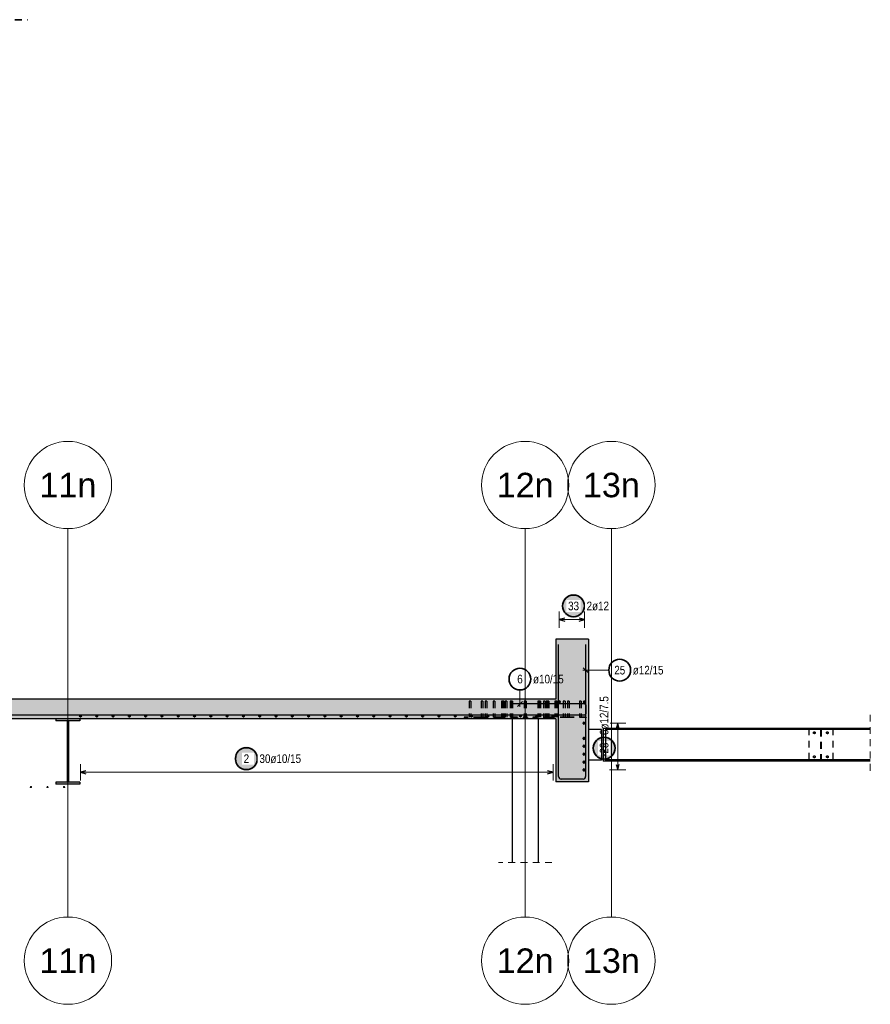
# Model space of a CAD drawing. Header units: millimetres. Extents: x -71 to 66, y -43 to 51.
# Tile 3 of 28: x 13 to 28, y -27 to -9. Entities that reach past the tile are written whole.
import ezdxf
from ezdxf.enums import TextEntityAlignment as Align

# ---------------------------------------------------------------- set-up
doc = ezdxf.new("R2010")
doc.units = ezdxf.units.MM
doc.linetypes.add('HIDDEN', pattern=[0.375, 0.25, -0.125])
for name, color, linetype, lineweight in [('Achsen', 7, 'Continuous', 20), ('Geschnittene Kanten', 7, 'Continuous', 20), ('nplo Bewehrung', 7, 'Continuous', 20), ('Schraffuren', 7, 'Continuous', 20)]:
    doc.layers.add(name, color=color, linetype=linetype, lineweight=lineweight)
doc.styles.add('Arial', font='arial.ttf')
doc.styles.add('Arial Narrow', font='ARIALN.TTF')

msp = doc.modelspace()

# ---------------------------------------------------------------- hatches: boundary and pattern name
at = {"lineweight": 25, "true_color": 0xffffff}
for points in [[(22.959057, -19.75), (22.958923, -19.742322), (22.958521, -19.734654), (22.957852, -19.727004), (22.956916, -19.719382), (22.955715, -19.711797), (22.954249, -19.704259), (22.952522, -19.696777), (22.950535, -19.68936), (22.948289, -19.682016), (22.945789, -19.674756), (22.943037, -19.667587), (22.940037, -19.660518), (22.936792, -19.653558), (22.933305, -19.646716), (22.929583, -19.64), (22.925628, -19.633418), (22.921445, -19.626978), (22.917041, -19.620687), (22.912419, -19.614554), (22.907587, -19.608587), (22.902549, -19.602791), (22.897312, -19.597175), (22.891882, -19.591745), (22.886266, -19.586508), (22.88047, -19.58147), (22.874503, -19.576638), (22.86837, -19.572016), (22.862079, -19.567612), (22.855639, -19.563429), (22.849057, -19.559474), (22.842341, -19.555752), (22.835499, -19.552265), (22.828539, -19.54902), (22.82147, -19.54602), (22.814301, -19.543268), (22.807041, -19.540768), (22.799697, -19.538522), (22.79228, -19.536535), (22.784798, -19.534808), (22.77726, -19.533342), (22.769675, -19.532141), (22.762053, -19.531205), (22.754403, -19.530536), (22.746735, -19.530134), (22.739057, -19.53), (22.731379, -19.530134), (22.723711, -19.530536), (22.716061, -19.531205), (22.708439, -19.532141), (22.700854, -19.533342), (22.693316, -19.534808), (22.685834, -19.536535), (22.678417, -19.538522), (22.671073, -19.540768), (22.663813, -19.543268), (22.656644, -19.54602), (22.649575, -19.54902), (22.642615, -19.552265), (22.635773, -19.555752), (22.629057, -19.559474), (22.622475, -19.563429), (22.616035, -19.567612), (22.609744, -19.572016), (22.603611, -19.576638), (22.597644, -19.58147), (22.591848, -19.586508), (22.586232, -19.591745), (22.580802, -19.597175), (22.575565, -19.602791), (22.570527, -19.608587), (22.565695, -19.614554), (22.561073, -19.620687), (22.556669, -19.626978), (22.552486, -19.633418), (22.548531, -19.64), (22.544809, -19.646716), (22.541322, -19.653558), (22.538077, -19.660518), (22.535077, -19.667587), (22.532325, -19.674756), (22.529825, -19.682016), (22.527579, -19.68936), (22.525592, -19.696777), (22.523865, -19.704259), (22.522399, -19.711797), (22.521198, -19.719382), (22.520262, -19.727004), (22.519593, -19.734654), (22.519191, -19.742322), (22.519057, -19.75), (22.519191, -19.757678), (22.519593, -19.765346), (22.520262, -19.772996), (22.521198, -19.780618), (22.522399, -19.788203), (22.523865, -19.795741), (22.525592, -19.803223), (22.527579, -19.81064), (22.529825, -19.817984), (22.532325, -19.825244), (22.535077, -19.832413), (22.538077, -19.839482), (22.541322, -19.846442), (22.544809, -19.853284), (22.548531, -19.86), (22.552486, -19.866582), (22.556669, -19.873022), (22.561073, -19.879313), (22.565695, -19.885446), (22.570527, -19.891413), (22.575565, -19.897209), (22.580802, -19.902825), (22.586232, -19.908255), (22.591848, -19.913492), (22.597644, -19.91853), (22.603611, -19.923362), (22.609744, -19.927984), (22.616035, -19.932388), (22.622475, -19.936571), (22.629057, -19.940526), (22.635773, -19.944248), (22.642615, -19.947735), (22.649575, -19.95098), (22.656644, -19.95398), (22.663813, -19.956732), (22.671073, -19.959232), (22.678417, -19.961478), (22.685834, -19.963465), (22.693316, -19.965192), (22.700854, -19.966658), (22.708439, -19.967859), (22.716061, -19.968795), (22.723711, -19.969464), (22.731379, -19.969866), (22.739057, -19.97), (22.746735, -19.969866), (22.754403, -19.969464), (22.762053, -19.968795), (22.769675, -19.967859), (22.77726, -19.966658), (22.784798, -19.965192), (22.79228, -19.963465), (22.799697, -19.961478), (22.807041, -19.959232), (22.814301, -19.956732), (22.82147, -19.95398), (22.828539, -19.95098), (22.835499, -19.947735), (22.842341, -19.944248), (22.849057, -19.940526), (22.855639, -19.936571), (22.862079, -19.932388), (22.86837, -19.927984), (22.874503, -19.923362), (22.88047, -19.91853), (22.886266, -19.913492), (22.891882, -19.908255), (22.897312, -19.902825), (22.902549, -19.897209), (22.907587, -19.891413), (22.912419, -19.885446), (22.917041, -19.879313), (22.921445, -19.873022), (22.925628, -19.866582), (22.929583, -19.86), (22.933305, -19.853284), (22.936792, -19.846442), (22.940037, -19.839482), (22.943037, -19.832413), (22.945789, -19.825244), (22.948289, -19.817984), (22.950535, -19.81064), (22.952522, -19.803223), (22.954249, -19.795741), (22.955715, -19.788203), (22.956916, -19.780618), (22.957852, -19.772996), (22.958521, -19.765346)], [(23.52, -22.356532), (23.519866, -22.348854), (23.519464, -22.341185), (23.518795, -22.333535), (23.517859, -22.325913), (23.516658, -22.318329), (23.515192, -22.310791), (23.513465, -22.303309), (23.511478, -22.295891), (23.509232, -22.288548), (23.506732, -22.281287), (23.50398, -22.274118), (23.50098, -22.267049), (23.497735, -22.26009), (23.494248, -22.253248), (23.490526, -22.246532), (23.486571, -22.239949), (23.482388, -22.233509), (23.477984, -22.227219), (23.473362, -22.221086), (23.46853, -22.215118), (23.463492, -22.209323), (23.458255, -22.203707), (23.452825, -22.198277), (23.447209, -22.19304), (23.441413, -22.188002), (23.435446, -22.183169), (23.429313, -22.178548), (23.423022, -22.174143), (23.416582, -22.169961), (23.41, -22.166006), (23.403284, -22.162283), (23.396442, -22.158797), (23.389482, -22.155552), (23.382413, -22.152551), (23.375244, -22.149799), (23.367984, -22.147299), (23.36064, -22.145054), (23.353223, -22.143066), (23.345741, -22.141339), (23.338203, -22.139874), (23.330618, -22.138673), (23.322996, -22.137737), (23.315346, -22.137067), (23.307678, -22.136666), (23.3, -22.136532), (23.292322, -22.136666), (23.284654, -22.137067), (23.277004, -22.137737), (23.269382, -22.138673), (23.261797, -22.139874), (23.254259, -22.141339), (23.246777, -22.143066), (23.23936, -22.145054), (23.232016, -22.147299), (23.224756, -22.149799), (23.217587, -22.152551), (23.210518, -22.155552), (23.203558, -22.158797), (23.196716, -22.162283), (23.19, -22.166006), (23.183418, -22.169961), (23.176978, -22.174143), (23.170687, -22.178548), (23.164554, -22.183169), (23.158587, -22.188002), (23.152791, -22.19304), (23.147175, -22.198277), (23.141745, -22.203707), (23.136508, -22.209323), (23.13147, -22.215118), (23.126638, -22.221086), (23.122016, -22.227219), (23.117612, -22.233509), (23.113429, -22.239949), (23.109474, -22.246532), (23.105752, -22.253248), (23.102265, -22.26009), (23.09902, -22.267049), (23.09602, -22.274118), (23.093268, -22.281287), (23.090768, -22.288548), (23.088522, -22.295891), (23.086535, -22.303309), (23.084808, -22.310791), (23.083342, -22.318329), (23.082141, -22.325913), (23.081205, -22.333535), (23.080536, -22.341185), (23.080134, -22.348854), (23.08, -22.356532), (23.080134, -22.364209), (23.080536, -22.371878), (23.081205, -22.379528), (23.082141, -22.38715), (23.083342, -22.394734), (23.084808, -22.402272), (23.086535, -22.409754), (23.088522, -22.417172), (23.090768, -22.424515), (23.093268, -22.431776), (23.09602, -22.438945), (23.09902, -22.446014), (23.102265, -22.452973), (23.105752, -22.459815), (23.109474, -22.466532), (23.113429, -22.473114), (23.117612, -22.479554), (23.122016, -22.485844), (23.126638, -22.491977), (23.13147, -22.497945), (23.136508, -22.50374), (23.141745, -22.509356), (23.147175, -22.514786), (23.152791, -22.520023), (23.158587, -22.525061), (23.164554, -22.529894), (23.170687, -22.534515), (23.176978, -22.53892), (23.183418, -22.543102), (23.19, -22.547057), (23.196716, -22.55078), (23.203558, -22.554266), (23.210518, -22.557512), (23.217587, -22.560512), (23.224756, -22.563264), (23.232016, -22.565764), (23.23936, -22.568009), (23.246777, -22.569997), (23.254259, -22.571724), (23.261797, -22.573189), (23.269382, -22.574391), (23.277004, -22.575326), (23.284654, -22.575996), (23.292322, -22.576398), (23.3, -22.576532), (23.307678, -22.576398), (23.315346, -22.575996), (23.322996, -22.575326), (23.330618, -22.574391), (23.338203, -22.573189), (23.345741, -22.571724), (23.353223, -22.569997), (23.36064, -22.568009), (23.367984, -22.565764), (23.375244, -22.563264), (23.382413, -22.560512), (23.389482, -22.557512), (23.396442, -22.554266), (23.403284, -22.55078), (23.41, -22.547057), (23.416582, -22.543102), (23.423022, -22.53892), (23.429313, -22.534515), (23.435446, -22.529894), (23.441413, -22.525061), (23.447209, -22.520023), (23.452825, -22.514786), (23.458255, -22.509356), (23.463492, -22.50374), (23.46853, -22.497945), (23.473362, -22.491977), (23.477984, -22.485844), (23.482388, -22.479554), (23.486571, -22.473114), (23.490526, -22.466532), (23.494248, -22.459815), (23.497735, -22.452973), (23.50098, -22.446014), (23.50398, -22.438945), (23.506732, -22.431776), (23.509232, -22.424515), (23.511478, -22.417172), (23.513465, -22.409754), (23.515192, -22.402272), (23.516658, -22.394734), (23.517859, -22.38715), (23.518795, -22.379528), (23.519464, -22.371878)]]:
    msp.add_hatch(color=7, dxfattribs=at).paths.add_polyline_path(points)
at = {"layer": 'Achsen', "lineweight": 25, "true_color": 0xffffff}
msp.add_hatch(color=7, dxfattribs=at).paths.add_polyline_path([(16.963274, -22.55), (16.96314, -22.542322), (16.962738, -22.534654), (16.962069, -22.527004), (16.961133, -22.519382), (16.959932, -22.511797), (16.958467, -22.504259), (16.956739, -22.496777), (16.954752, -22.48936), (16.952507, -22.482016), (16.950007, -22.474756), (16.947255, -22.467587), (16.944254, -22.460518), (16.941009, -22.453558), (16.937523, -22.446716), (16.9338, -22.44), (16.929845, -22.433418), (16.925662, -22.426978), (16.921258, -22.420687), (16.916637, -22.414554), (16.911804, -22.408587), (16.906766, -22.402791), (16.901529, -22.397175), (16.896099, -22.391745), (16.890483, -22.386508), (16.884687, -22.38147), (16.87872, -22.376638), (16.872587, -22.372016), (16.866297, -22.367612), (16.859856, -22.363429), (16.853274, -22.359474), (16.846558, -22.355752), (16.839716, -22.352265), (16.832756, -22.34902), (16.825688, -22.34602), (16.818519, -22.343268), (16.811258, -22.340768), (16.803914, -22.338522), (16.796497, -22.336535), (16.789015, -22.334808), (16.781477, -22.333342), (16.773892, -22.332141), (16.76627, -22.331205), (16.758621, -22.330536), (16.750952, -22.330134), (16.743274, -22.33), (16.735596, -22.330134), (16.727928, -22.330536), (16.720278, -22.331205), (16.712656, -22.332141), (16.705072, -22.333342), (16.697534, -22.334808), (16.690051, -22.336535), (16.682634, -22.338522), (16.67529, -22.340768), (16.66803, -22.343268), (16.660861, -22.34602), (16.653792, -22.34902), (16.646833, -22.352265), (16.63999, -22.355752), (16.633274, -22.359474), (16.626692, -22.363429), (16.620252, -22.367612), (16.613961, -22.372016), (16.607829, -22.376638), (16.601861, -22.38147), (16.596065, -22.386508), (16.590449, -22.391745), (16.585019, -22.397175), (16.579782, -22.402791), (16.574744, -22.408587), (16.569912, -22.414554), (16.56529, -22.420687), (16.560886, -22.426978), (16.556704, -22.433418), (16.552749, -22.44), (16.549026, -22.446716), (16.545539, -22.453558), (16.542294, -22.460518), (16.539294, -22.467587), (16.536542, -22.474756), (16.534042, -22.482016), (16.531797, -22.48936), (16.529809, -22.496777), (16.528082, -22.504259), (16.526616, -22.511797), (16.525415, -22.519382), (16.524479, -22.527004), (16.52381, -22.534654), (16.523408, -22.542322), (16.523274, -22.55), (16.523408, -22.557678), (16.52381, -22.565346), (16.524479, -22.572996), (16.525415, -22.580618), (16.526616, -22.588203), (16.528082, -22.595741), (16.529809, -22.603223), (16.531797, -22.61064), (16.534042, -22.617984), (16.536542, -22.625244), (16.539294, -22.632413), (16.542294, -22.639482), (16.545539, -22.646442), (16.549026, -22.653284), (16.552749, -22.66), (16.556704, -22.666582), (16.560886, -22.673022), (16.56529, -22.679313), (16.569912, -22.685446), (16.574744, -22.691413), (16.579782, -22.697209), (16.585019, -22.702825), (16.590449, -22.708255), (16.596065, -22.713492), (16.601861, -22.71853), (16.607829, -22.723362), (16.613961, -22.727984), (16.620252, -22.732388), (16.626692, -22.736571), (16.633274, -22.740526), (16.63999, -22.744248), (16.646833, -22.747735), (16.653792, -22.75098), (16.660861, -22.75398), (16.66803, -22.756732), (16.67529, -22.759232), (16.682634, -22.761478), (16.690051, -22.763465), (16.697534, -22.765192), (16.705072, -22.766658), (16.712656, -22.767859), (16.720278, -22.768795), (16.727928, -22.769464), (16.735596, -22.769866), (16.743274, -22.77), (16.750952, -22.769866), (16.758621, -22.769464), (16.76627, -22.768795), (16.773892, -22.767859), (16.781477, -22.766658), (16.789015, -22.765192), (16.796497, -22.763465), (16.803914, -22.761478), (16.811258, -22.759232), (16.818519, -22.756732), (16.825688, -22.75398), (16.832756, -22.75098), (16.839716, -22.747735), (16.846558, -22.744248), (16.853274, -22.740526), (16.859856, -22.736571), (16.866297, -22.732388), (16.872587, -22.727984), (16.87872, -22.723362), (16.884687, -22.71853), (16.890483, -22.713492), (16.896099, -22.708255), (16.901529, -22.702825), (16.906766, -22.697209), (16.911804, -22.691413), (16.916637, -22.685446), (16.921258, -22.679313), (16.925662, -22.673022), (16.929845, -22.666582), (16.9338, -22.66), (16.937523, -22.653284), (16.941009, -22.646442), (16.944254, -22.639482), (16.947255, -22.632413), (16.950007, -22.625244), (16.952507, -22.617984), (16.954752, -22.61064), (16.956739, -22.603223), (16.958467, -22.595741), (16.959932, -22.588203), (16.961133, -22.580618), (16.962069, -22.572996), (16.962738, -22.565346)])
at = {"layer": 'Schraffuren', "lineweight": 13, "true_color": 0xd7ffd7}
for points in [[(23.013703, -21.457357), (23.013703, -20.357357), (22.413703, -20.357357), (22.413703, -21.457357)], [(23.013703, -21.457357), (1.591851, -21.457357), (1.591851, -21.817357), (23.013703, -21.817357)], [(23.013703, -22.977357), (23.013703, -21.817357), (22.413703, -21.817357), (22.413703, -22.977357)]]:
    msp.add_hatch(color=254, dxfattribs=at).paths.add_polyline_path(points)
at = {"layer": 'Schraffuren', "lineweight": 13, "true_color": 0x4682b4}
msp.add_hatch(color=145, dxfattribs=at).paths.add_polyline_path([(13.69221, -21.855357), (13.69221, -21.817357), (13.25221, -21.817357), (13.25221, -21.855357), (13.46021, -21.855357), (13.46021, -22.979357), (13.25221, -22.979357), (13.25221, -23.017357), (13.69221, -23.017357), (13.69221, -22.979357), (13.48421, -22.979357), (13.48421, -21.855357)])

# ---------------------------------------------------------------- linework, layer by layer
at = {"color": 2, "linetype": 'HIDDEN', "lineweight": 35, "ltscale": 0.5}
msp.add_line((8.000285, -9.003154), (12.72903, -9.003154), dxfattribs=at)
at = {"color": 9, "linetype": 'Continuous', "lineweight": 0}
for p, q in [((13.473009, -25.452979), (13.473009, -18.333452)), ((21.853009, -25.452979), (21.853009, -18.333452))]:
    msp.add_line(p, q, dxfattribs=at)
at = {"color": 5, "linetype": 'Continuous', "lineweight": 18, "ltscale": 0.5}
for p, q in [((22.478164, -19.85), (22.478164, -20.15)), ((22.940072, -20.15), (22.940072, -19.85)), ((22.940072, -20), (22.478164, -20)), ((23.7, -21.899357), (23.4, -21.899357)), ((23.55, -21.899357), (23.55, -22.755356)), ((23.4, -22.755356), (23.7, -22.755356))]:
    msp.add_line(p, q, dxfattribs=at)
at = {"color": 3, "linetype": 'Continuous', "lineweight": 25, "ltscale": 0.5}
for p, q in [((22.578164, -19.973205), (22.478164, -20)), ((22.478164, -20), (22.578164, -20.026795)), ((22.940072, -20), (22.840072, -19.973205)), ((22.840072, -20.026795), (22.940072, -20)), ((23.55, -21.899357), (23.523205, -21.999357)), ((23.576795, -21.999357), (23.55, -21.899357)), ((23.523205, -22.655356), (23.55, -22.755356)), ((23.55, -22.755356), (23.576795, -22.655356))]:
    msp.add_line(p, q, dxfattribs=at)
at = {"color": 3, "linetype": 'HIDDEN', "lineweight": 25, "ltscale": 0.5}
for p, q in [((20.829048, -21.497357), (20.82783, -21.497357)), ((20.82783, -21.497357), (20.82783, -21.787357)), ((20.832516, -21.497357), (20.829048, -21.497357)), ((20.837707, -21.497357), (20.832516, -21.497357)), ((20.84383, -21.497357), (20.837707, -21.497357)), ((20.849953, -21.497357), (20.84383, -21.497357)), ((20.855144, -21.497357), (20.849953, -21.497357)), ((20.858612, -21.497357), (20.855144, -21.497357)), ((20.85983, -21.497357), (20.858612, -21.497357)), ((20.85983, -21.497357), (20.85983, -21.787357)), ((21.049048, -21.497357), (21.04783, -21.497357)), ((21.04783, -21.497357), (21.04783, -21.787357)), ((21.052516, -21.497357), (21.049048, -21.497357)), ((21.057707, -21.497357), (21.052516, -21.497357)), ((21.06383, -21.497357), (21.057707, -21.497357)), ((21.069953, -21.497357), (21.06383, -21.497357)), ((21.075144, -21.497357), (21.069953, -21.497357)), ((21.078612, -21.497357), (21.075144, -21.497357)), ((21.07983, -21.497357), (21.078612, -21.497357)), ((21.07983, -21.497357), (21.07983, -21.787357)), ((21.122042, -21.497357), (21.120824, -21.497357)), ((21.120824, -21.497357), (21.120824, -21.787357)), ((21.12551, -21.497357), (21.122042, -21.497357)), ((21.130701, -21.497357), (21.12551, -21.497357)), ((21.136824, -21.497357), (21.130701, -21.497357)), ((21.142947, -21.497357), (21.136824, -21.497357)), ((21.148138, -21.497357), (21.142947, -21.497357)), ((21.151606, -21.497357), (21.148138, -21.497357)), ((21.152824, -21.497357), (21.151606, -21.497357)), ((21.152824, -21.497357), (21.152824, -21.787357)), ((21.266292, -21.497357), (21.265074, -21.497357)), ((21.265074, -21.497357), (21.265074, -21.787357)), ((21.26976, -21.497357), (21.266292, -21.497357)), ((21.26783, -21.497357), (21.26783, -21.787357)), ((21.274951, -21.497357), (21.26976, -21.497357)), ((21.281074, -21.497357), (21.274951, -21.497357)), ((21.287197, -21.497357), (21.281074, -21.497357)), ((21.292387, -21.497357), (21.287197, -21.497357)), ((21.295856, -21.497357), (21.292387, -21.497357)), ((21.297074, -21.497357), (21.295856, -21.497357)), ((21.298612, -21.497357), (21.297074, -21.497357)), ((21.297074, -21.497357), (21.297074, -21.787357)), ((21.29983, -21.497357), (21.298612, -21.497357)), ((21.29983, -21.497357), (21.29983, -21.787357)), ((21.421855, -21.497357), (21.420637, -21.497357)), ((21.420637, -21.497357), (21.420637, -21.787357)), ((21.425323, -21.497357), (21.421855, -21.497357)), ((21.430514, -21.497357), (21.425323, -21.497357)), ((21.436637, -21.497357), (21.430514, -21.497357)), ((21.434779, -21.497357), (21.434779, -21.787357)), ((21.44276, -21.497357), (21.436637, -21.497357)), ((21.447951, -21.497357), (21.44276, -21.497357)), ((21.451419, -21.497357), (21.447951, -21.497357)), ((21.452637, -21.497357), (21.451419, -21.497357)), ((21.456902, -21.497357), (21.452637, -21.497357)), ((21.452637, -21.497357), (21.452637, -21.787357)), ((21.462093, -21.497357), (21.456902, -21.497357)), ((21.465561, -21.497357), (21.462093, -21.497357)), ((21.466779, -21.497357), (21.465561, -21.497357)), ((21.466779, -21.497357), (21.466779, -21.787357)), ((21.489048, -21.497357), (21.48783, -21.497357)), ((21.48783, -21.497357), (21.48783, -21.787357)), ((21.492516, -21.497357), (21.489048, -21.497357)), ((21.497707, -21.497357), (21.492516, -21.497357)), ((21.50383, -21.497357), (21.497707, -21.497357)), ((21.509953, -21.497357), (21.50383, -21.497357)), ((21.515144, -21.497357), (21.509953, -21.497357)), ((21.518612, -21.497357), (21.515144, -21.497357)), ((21.51983, -21.497357), (21.518612, -21.497357)), ((21.51983, -21.497357), (21.51983, -21.787357)), ((21.577419, -21.497357), (21.576201, -21.497357)), ((21.576201, -21.497357), (21.576201, -21.787357)), ((21.580887, -21.497357), (21.577419, -21.497357)), ((21.586078, -21.497357), (21.580887, -21.497357)), ((21.592201, -21.497357), (21.586078, -21.497357)), ((21.590343, -21.497357), (21.590343, -21.787357)), ((21.598324, -21.497357), (21.592201, -21.497357)), ((21.603514, -21.497357), (21.598324, -21.497357)), ((21.606983, -21.497357), (21.603514, -21.497357)), ((21.608201, -21.497357), (21.606983, -21.497357)), ((21.612466, -21.497357), (21.608201, -21.497357)), ((21.608201, -21.497357), (21.608201, -21.787357)), ((21.617656, -21.497357), (21.612466, -21.497357)), ((21.621125, -21.497357), (21.617656, -21.497357)), ((21.622343, -21.497357), (21.621125, -21.497357)), ((21.622343, -21.497357), (21.622343, -21.787357)), ((21.839048, -21.497357), (21.83783, -21.497357)), ((21.83783, -21.497357), (21.83783, -21.787357)), ((21.842516, -21.497357), (21.839048, -21.497357)), ((21.847707, -21.497357), (21.842516, -21.497357)), ((21.85383, -21.497357), (21.847707, -21.497357)), ((21.859953, -21.497357), (21.85383, -21.497357)), ((21.865144, -21.497357), (21.859953, -21.497357)), ((21.868612, -21.497357), (21.865144, -21.497357)), ((21.86983, -21.497357), (21.868612, -21.497357)), ((21.86983, -21.497357), (21.86983, -21.787357)), ((22.086535, -21.497357), (22.085318, -21.497357)), ((22.085318, -21.497357), (22.085318, -21.787357)), ((22.090004, -21.497357), (22.086535, -21.497357)), ((22.095195, -21.497357), (22.090004, -21.497357)), ((22.101318, -21.497357), (22.095195, -21.497357)), ((22.09946, -21.497357), (22.09946, -21.787357)), ((22.10744, -21.497357), (22.101318, -21.497357)), ((22.112631, -21.497357), (22.10744, -21.497357)), ((22.1161, -21.497357), (22.112631, -21.497357)), ((22.117318, -21.497357), (22.1161, -21.497357)), ((22.121583, -21.497357), (22.117318, -21.497357)), ((22.117318, -21.497357), (22.117318, -21.787357)), ((22.126773, -21.497357), (22.121583, -21.497357)), ((22.130242, -21.497357), (22.126773, -21.497357)), ((22.13146, -21.497357), (22.130242, -21.497357)), ((22.13146, -21.497357), (22.13146, -21.787357)), ((22.189048, -21.497357), (22.18783, -21.497357)), ((22.18783, -21.497357), (22.18783, -21.787357)), ((22.192516, -21.497357), (22.189048, -21.497357)), ((22.197707, -21.497357), (22.192516, -21.497357)), ((22.20383, -21.497357), (22.197707, -21.497357)), ((22.209953, -21.497357), (22.20383, -21.497357)), ((22.215144, -21.497357), (22.209953, -21.497357)), ((22.218612, -21.497357), (22.215144, -21.497357)), ((22.21983, -21.497357), (22.218612, -21.497357)), ((22.21983, -21.497357), (22.21983, -21.787357)), ((22.242099, -21.497357), (22.240881, -21.497357)), ((22.240881, -21.497357), (22.240881, -21.787357)), ((22.245567, -21.497357), (22.242099, -21.497357)), ((22.250758, -21.497357), (22.245567, -21.497357)), ((22.256881, -21.497357), (22.250758, -21.497357)), ((22.255023, -21.497357), (22.255023, -21.787357)), ((22.263004, -21.497357), (22.256881, -21.497357)), ((22.268195, -21.497357), (22.263004, -21.497357)), ((22.271663, -21.497357), (22.268195, -21.497357)), ((22.272881, -21.497357), (22.271663, -21.497357)), ((22.277146, -21.497357), (22.272881, -21.497357)), ((22.272881, -21.497357), (22.272881, -21.787357)), ((22.282337, -21.497357), (22.277146, -21.497357)), ((22.285805, -21.497357), (22.282337, -21.497357)), ((22.287023, -21.497357), (22.285805, -21.497357)), ((22.287023, -21.497357), (22.287023, -21.787357)), ((22.397662, -21.497357), (22.396445, -21.497357)), ((22.396445, -21.497357), (22.396445, -21.787357)), ((22.401131, -21.497357), (22.397662, -21.497357)), ((22.406322, -21.497357), (22.401131, -21.497357)), ((22.412516, -21.497357), (22.406322, -21.497357)), ((22.40783, -21.497357), (22.40783, -21.787357)), ((22.418567, -21.497357), (22.412516, -21.497357)), ((22.42383, -21.497357), (22.418567, -21.497357)), ((22.427227, -21.497357), (22.42383, -21.497357)), ((22.428445, -21.497357), (22.427227, -21.497357)), ((22.429953, -21.497357), (22.428445, -21.497357)), ((22.428445, -21.497357), (22.428445, -21.787357)), ((22.435144, -21.497357), (22.429953, -21.497357)), ((22.438612, -21.497357), (22.435144, -21.497357)), ((22.43983, -21.497357), (22.438612, -21.497357)), ((22.43983, -21.497357), (22.43983, -21.787357)), ((22.553226, -21.497357), (22.552008, -21.497357)), ((22.552008, -21.497357), (22.552008, -21.787357)), ((22.556694, -21.497357), (22.553226, -21.497357)), ((22.561885, -21.497357), (22.556694, -21.497357)), ((22.568008, -21.497357), (22.561885, -21.497357)), ((22.574131, -21.497357), (22.568008, -21.497357)), ((22.579322, -21.497357), (22.574131, -21.497357)), ((22.58279, -21.497357), (22.579322, -21.497357)), ((22.584008, -21.497357), (22.58279, -21.497357)), ((22.584008, -21.497357), (22.584008, -21.787357)), ((22.629048, -21.497357), (22.62783, -21.497357)), ((22.62783, -21.497357), (22.62783, -21.787357)), ((22.632516, -21.497357), (22.629048, -21.497357)), ((22.637707, -21.497357), (22.632516, -21.497357)), ((22.64383, -21.497357), (22.637707, -21.497357)), ((22.649953, -21.497357), (22.64383, -21.497357)), ((22.655144, -21.497357), (22.649953, -21.497357)), ((22.658612, -21.497357), (22.655144, -21.497357)), ((22.65983, -21.497357), (22.658612, -21.497357)), ((22.65983, -21.497357), (22.65983, -21.787357)), ((22.849048, -21.497357), (22.84783, -21.497357)), ((22.84783, -21.497357), (22.84783, -21.787357)), ((22.852516, -21.497357), (22.849048, -21.497357)), ((22.857707, -21.497357), (22.852516, -21.497357)), ((22.86383, -21.497357), (22.857707, -21.497357)), ((22.869953, -21.497357), (22.86383, -21.497357)), ((22.875144, -21.497357), (22.869953, -21.497357)), ((22.878612, -21.497357), (22.875144, -21.497357)), ((22.87983, -21.497357), (22.878612, -21.497357)), ((22.87983, -21.497357), (22.87983, -21.787357)), ((21.030758, -21.787357), (20.73383, -21.787357)), ((20.73383, -21.787357), (20.73383, -21.797357)), ((21.030758, -21.797357), (20.73383, -21.797357)), ((21.087326, -21.787357), (21.030758, -21.787357)), ((21.030758, -21.787357), (21.030758, -21.797357)), ((21.087326, -21.797357), (21.030758, -21.797357)), ((21.398453, -21.787357), (21.087326, -21.787357)), ((21.087326, -21.787357), (21.087326, -21.797357)), ((21.398453, -21.797357), (21.087326, -21.797357)), ((21.358403, -21.787357), (21.358403, -21.797357)), ((21.70958, -21.787357), (21.398453, -21.787357)), ((21.70958, -21.797357), (21.398453, -21.797357)), ((21.47154, -21.787357), (21.47154, -21.797357)), ((21.61383, -21.787357), (21.61383, -21.797357)), ((21.653012, -21.787357), (21.653012, -21.797357)), ((21.65584, -21.787357), (21.65584, -21.797357)), ((21.712409, -21.787357), (21.70958, -21.787357)), ((21.70958, -21.787357), (21.70958, -21.797357)), ((21.712409, -21.797357), (21.70958, -21.797357)), ((21.712409, -21.787357), (21.712409, -21.797357)), ((21.89383, -21.787357), (21.81383, -21.787357)), ((21.81383, -21.787357), (21.81383, -21.797357)), ((21.89383, -21.797357), (21.81383, -21.797357)), ((21.89383, -21.787357), (21.89383, -21.797357)), ((22.306378, -21.787357), (21.995252, -21.787357)), ((21.995252, -21.787357), (21.995252, -21.797357)), ((22.306378, -21.797357), (21.995252, -21.797357)), ((21.99808, -21.787357), (21.99808, -21.797357)), ((22.05182, -21.787357), (22.05182, -21.797357)), ((22.054648, -21.787357), (22.054648, -21.797357)), ((22.09383, -21.787357), (22.09383, -21.797357)), ((22.23612, -21.787357), (22.23612, -21.797357)), ((22.617505, -21.787357), (22.306378, -21.787357)), ((22.617505, -21.797357), (22.306378, -21.797357)), ((22.349257, -21.787357), (22.349257, -21.797357)), ((22.674074, -21.787357), (22.617505, -21.787357)), ((22.617505, -21.787357), (22.617505, -21.797357)), ((22.674074, -21.797357), (22.617505, -21.797357)), ((22.97383, -21.787357), (22.674074, -21.787357)), ((22.674074, -21.787357), (22.674074, -21.797357)), ((22.97383, -21.797357), (22.674074, -21.797357)), ((22.97383, -21.787357), (22.97383, -21.797357)), ((27.053103, -21.995359), (27.053103, -22.595359)), ((27.123103, -21.995359), (27.123103, -22.016757)), ((27.266003, -22.016757), (27.266003, -22.573957)), ((27.280203, -22.016757), (27.280203, -22.573957)), ((27.423103, -21.995359), (27.423103, -22.016757)), ((27.493103, -21.995359), (27.493103, -22.595359)), ((27.123103, -22.573957), (27.123103, -22.595357)), ((27.423103, -22.573957), (27.423103, -22.595357))]:
    msp.add_line(p, q, dxfattribs=at)
at = {"color": 3, "linetype": 'Continuous', "lineweight": 25}
for p, q in [((21.61383, -21.817357), (21.61383, -24.452979)), ((22.09383, -21.817357), (22.09383, -24.452979)), ((23.253703, -22.577357), (23.013703, -22.577357)), ((23.323103, -22.595359), (23.283103, -22.595359)), ((28.17923, -22.573959), (23.323103, -22.573959)), ((28.17923, -22.595359), (23.323103, -22.595359))]:
    msp.add_line(p, q, dxfattribs=at)
at = {"color": 5, "linetype": 'HIDDEN', "lineweight": 18, "ltscale": 0.5}
for p, q in [((28.17923, -21.745359), (28.17923, -22.845359)), ((22.34383, -24.452979), (21.36383, -24.452979))]:
    msp.add_line(p, q, dxfattribs=at)
at = {"color": 9, "linetype": 'Continuous', "lineweight": 0}
for centre in [(13.473009, -17.533452), (21.853009, -17.533452), (23.433009, -17.533452), (13.473009, -26.252979), (21.853009, -26.252979), (23.433009, -26.252979)]:
    msp.add_circle(centre, 0.8, dxfattribs=at)
at = {"color": 2, "linetype": 'Continuous', "lineweight": 35, "ltscale": 0.5}
for centre in [(22.739057, -19.75), (23.3, -22.356532)]:
    msp.add_circle(centre, 0.2, dxfattribs=at)
at = {"color": 4, "linetype": 'Continuous', "lineweight": 50, "ltscale": 0.5}
for centre, radius in [((22.478164, -21.509357), 0.012), ((22.478164, -21.509357), 0.012), ((22.478164, -21.509357), 0.0108), ((22.478164, -21.509357), 0.0084), ((22.478164, -21.509357), 0.006), ((22.478164, -21.509357), 0.0036), ((22.478164, -21.509357), 0.0012), ((22.940072, -21.509357), 0.012), ((22.940072, -21.509357), 0.012), ((22.940072, -21.509357), 0.0108), ((22.940072, -21.509357), 0.0084), ((22.940072, -21.509357), 0.006), ((22.940072, -21.509357), 0.0036), ((22.940072, -21.509357), 0.0012), ((22.931703, -21.899357), 0.012), ((22.931703, -21.899357), 0.012), ((22.931703, -21.899357), 0.0108), ((22.931703, -21.899357), 0.0084), ((22.931703, -21.899357), 0.006), ((22.931703, -21.899357), 0.0036), ((22.931703, -21.899357), 0.0012), ((22.931703, -22.179357), 0.012), ((22.931703, -22.179357), 0.012), ((22.931703, -22.179357), 0.0108), ((22.931703, -22.179357), 0.0084), ((22.931703, -22.179357), 0.006), ((22.931703, -22.179357), 0.0036), ((22.931703, -22.179357), 0.0012), ((22.931703, -22.323357), 0.012), ((22.931703, -22.323357), 0.012), ((22.931703, -22.323357), 0.0108), ((22.931703, -22.323357), 0.0084), ((22.931703, -22.323357), 0.006), ((22.931703, -22.323357), 0.0036), ((22.931703, -22.323357), 0.0012), ((22.931703, -22.467357), 0.012), ((22.931703, -22.467357), 0.012), ((22.931703, -22.467357), 0.0108), ((22.931703, -22.467357), 0.0084), ((22.931703, -22.467357), 0.006), ((22.931703, -22.467357), 0.0036), ((22.931703, -22.467357), 0.0012), ((22.931703, -22.611356), 0.012), ((22.931703, -22.611356), 0.012), ((22.931703, -22.611356), 0.0108), ((22.931703, -22.611356), 0.0084), ((22.931703, -22.611356), 0.006), ((22.931703, -22.611356), 0.0036), ((22.931703, -22.611356), 0.0012), ((22.931703, -22.755356), 0.012), ((22.931703, -22.755356), 0.012), ((22.931703, -22.755356), 0.0108), ((22.931703, -22.755356), 0.0084), ((22.931703, -22.755356), 0.006), ((22.931703, -22.755356), 0.0036), ((22.931703, -22.755356), 0.0012)]:
    msp.add_circle(centre, radius, dxfattribs=at)
at = {"color": 3, "linetype": 'HIDDEN', "lineweight": 25, "ltscale": 0.5}
for centre in [(27.153103, -22.075357), (27.393103, -22.075357), (27.153103, -22.515357), (27.393103, -22.515357)]:
    msp.add_circle(centre, 0.017, dxfattribs=at)
at = {"layer": 'Achsen', "color": 3, "linetype": 'Continuous', "lineweight": 25, "ltscale": 0.5}
for p, q in [((22.46571, -22.877357), (22.46571, -20.457357)), ((22.96171, -20.457357), (22.96171, -22.877357)), ((22.917516, -20.88274), (23.005904, -20.971128)), ((22.933703, -21.547357), (21.573703, -21.547357)), ((21.713188, -21.591551), (21.801576, -21.503163)), ((22.973703, -21.707357), (22.973703, -21.587357)), ((4.413703, -21.747357), (22.413703, -21.747357)), ((21.573703, -21.747357), (22.933703, -21.747357)), ((13.802216, -22.773205), (13.702216, -22.8)), ((13.702216, -22.8), (13.802216, -22.826795)), ((22.363703, -22.8), (22.263703, -22.773205)), ((22.263703, -22.826795), (22.363703, -22.8)), ((22.91371, -22.925357), (22.51371, -22.925357))]:
    msp.add_line(p, q, dxfattribs=at)
at = {"layer": 'Achsen', "color": 5, "linetype": 'Continuous', "lineweight": 18, "ltscale": 0.5}
for p, q in [((23.386099, -20.926934), (22.91171, -20.926934)), ((21.757382, -21.290948), (21.757382, -21.597357)), ((13.702216, -22.65), (13.702216, -22.95)), ((22.363703, -22.95), (22.363703, -22.65)), ((22.363703, -22.8), (13.702216, -22.8))]:
    msp.add_line(p, q, dxfattribs=at)
at = {"layer": 'Achsen', "color": 2, "linetype": 'Continuous', "lineweight": 35, "ltscale": 0.5}
for centre in [(23.586099, -20.926934), (21.757382, -21.090948), (16.743274, -22.55)]:
    msp.add_circle(centre, 0.2, dxfattribs=at)
at = {"layer": 'Achsen', "color": 4, "linetype": 'Continuous', "lineweight": 50, "ltscale": 0.5}
for centre, radius in [((13.702216, -21.767357), 0.01), ((13.702216, -21.767357), 0.01), ((13.702216, -21.767357), 0.009), ((13.702216, -21.767357), 0.007), ((13.702216, -21.767357), 0.005), ((13.702216, -21.767357), 0.003), ((13.702216, -21.767357), 0.001), ((14.000888, -21.767357), 0.01), ((14.000888, -21.767357), 0.01), ((14.000888, -21.767357), 0.009), ((14.000888, -21.767357), 0.007), ((14.000888, -21.767357), 0.005), ((14.000888, -21.767357), 0.003), ((14.000888, -21.767357), 0.001), ((14.29956, -21.767357), 0.01), ((14.29956, -21.767357), 0.01), ((14.29956, -21.767357), 0.009), ((14.29956, -21.767357), 0.007), ((14.29956, -21.767357), 0.005), ((14.29956, -21.767357), 0.003), ((14.29956, -21.767357), 0.001), ((14.598232, -21.767357), 0.01), ((14.598232, -21.767357), 0.01), ((14.598232, -21.767357), 0.009), ((14.598232, -21.767357), 0.007), ((14.598232, -21.767357), 0.005), ((14.598232, -21.767357), 0.003), ((14.598232, -21.767357), 0.001), ((14.896904, -21.767357), 0.01), ((14.896904, -21.767357), 0.01), ((14.896904, -21.767357), 0.009), ((14.896904, -21.767357), 0.007), ((14.896904, -21.767357), 0.005), ((14.896904, -21.767357), 0.003), ((14.896904, -21.767357), 0.001), ((15.195576, -21.767357), 0.01), ((15.195576, -21.767357), 0.01), ((15.195576, -21.767357), 0.009), ((15.195576, -21.767357), 0.007), ((15.195576, -21.767357), 0.005), ((15.195576, -21.767357), 0.003), ((15.195576, -21.767357), 0.001), ((15.494248, -21.767357), 0.01), ((15.494248, -21.767357), 0.01), ((15.494248, -21.767357), 0.009), ((15.494248, -21.767357), 0.007), ((15.494248, -21.767357), 0.005), ((15.494248, -21.767357), 0.003), ((15.494248, -21.767357), 0.001), ((15.79292, -21.767357), 0.01), ((15.79292, -21.767357), 0.01), ((15.79292, -21.767357), 0.009), ((15.79292, -21.767357), 0.007), ((15.79292, -21.767357), 0.005), ((15.79292, -21.767357), 0.003), ((15.79292, -21.767357), 0.001), ((16.091592, -21.767357), 0.01), ((16.091592, -21.767357), 0.01), ((16.091592, -21.767357), 0.009), ((16.091592, -21.767357), 0.007), ((16.091592, -21.767357), 0.005), ((16.091592, -21.767357), 0.003), ((16.091592, -21.767357), 0.001), ((16.390264, -21.767357), 0.01), ((16.390264, -21.767357), 0.01), ((16.390264, -21.767357), 0.009), ((16.390264, -21.767357), 0.007), ((16.390264, -21.767357), 0.005), ((16.390264, -21.767357), 0.003), ((16.390264, -21.767357), 0.001), ((16.688936, -21.767357), 0.01), ((16.688936, -21.767357), 0.01), ((16.688936, -21.767357), 0.009), ((16.688936, -21.767357), 0.007), ((16.688936, -21.767357), 0.005), ((16.688936, -21.767357), 0.003), ((16.688936, -21.767357), 0.001), ((16.987608, -21.767357), 0.01), ((16.987608, -21.767357), 0.01), ((16.987608, -21.767357), 0.009), ((16.987608, -21.767357), 0.007), ((16.987608, -21.767357), 0.005), ((16.987608, -21.767357), 0.003), ((16.987608, -21.767357), 0.001), ((17.28628, -21.767357), 0.01), ((17.28628, -21.767357), 0.01), ((17.28628, -21.767357), 0.009), ((17.28628, -21.767357), 0.007), ((17.28628, -21.767357), 0.005), ((17.28628, -21.767357), 0.003), ((17.28628, -21.767357), 0.001), ((17.584952, -21.767357), 0.01), ((17.584952, -21.767357), 0.01), ((17.584952, -21.767357), 0.009), ((17.584952, -21.767357), 0.007), ((17.584952, -21.767357), 0.005), ((17.584952, -21.767357), 0.003), ((17.584952, -21.767357), 0.001), ((17.883624, -21.767357), 0.01), ((17.883624, -21.767357), 0.01), ((17.883624, -21.767357), 0.009), ((17.883624, -21.767357), 0.007), ((17.883624, -21.767357), 0.005), ((17.883624, -21.767357), 0.003), ((17.883624, -21.767357), 0.001), ((18.182296, -21.767357), 0.01), ((18.182296, -21.767357), 0.01), ((18.182296, -21.767357), 0.009), ((18.182296, -21.767357), 0.007), ((18.182296, -21.767357), 0.005), ((18.182296, -21.767357), 0.003), ((18.182296, -21.767357), 0.001), ((18.480968, -21.767357), 0.01), ((18.480968, -21.767357), 0.01), ((18.480968, -21.767357), 0.009), ((18.480968, -21.767357), 0.007), ((18.480968, -21.767357), 0.005), ((18.480968, -21.767357), 0.003), ((18.480968, -21.767357), 0.001), ((18.77964, -21.767357), 0.01), ((18.77964, -21.767357), 0.01), ((18.77964, -21.767357), 0.009), ((18.77964, -21.767357), 0.007), ((18.77964, -21.767357), 0.005), ((18.77964, -21.767357), 0.003), ((18.77964, -21.767357), 0.001), ((19.078312, -21.767357), 0.01), ((19.078312, -21.767357), 0.01), ((19.078312, -21.767357), 0.009), ((19.078312, -21.767357), 0.007), ((19.078312, -21.767357), 0.005), ((19.078312, -21.767357), 0.003), ((19.078312, -21.767357), 0.001), ((19.376983, -21.767357), 0.01), ((19.376983, -21.767357), 0.01), ((19.376983, -21.767357), 0.009), ((19.376983, -21.767357), 0.007), ((19.376983, -21.767357), 0.005), ((19.376983, -21.767357), 0.003), ((19.376983, -21.767357), 0.001), ((19.675655, -21.767357), 0.01), ((19.675655, -21.767357), 0.01), ((19.675655, -21.767357), 0.009), ((19.675655, -21.767357), 0.007), ((19.675655, -21.767357), 0.005), ((19.675655, -21.767357), 0.003), ((19.675655, -21.767357), 0.001), ((19.974327, -21.767357), 0.01), ((19.974327, -21.767357), 0.01), ((19.974327, -21.767357), 0.009), ((19.974327, -21.767357), 0.007), ((19.974327, -21.767357), 0.005), ((19.974327, -21.767357), 0.003), ((19.974327, -21.767357), 0.001), ((20.272999, -21.767357), 0.01), ((20.272999, -21.767357), 0.01), ((20.272999, -21.767357), 0.009), ((20.272999, -21.767357), 0.007), ((20.272999, -21.767357), 0.005), ((20.272999, -21.767357), 0.003), ((20.272999, -21.767357), 0.001), ((20.571671, -21.767357), 0.01), ((20.571671, -21.767357), 0.01), ((20.571671, -21.767357), 0.009), ((20.571671, -21.767357), 0.007), ((20.571671, -21.767357), 0.005), ((20.571671, -21.767357), 0.003), ((20.571671, -21.767357), 0.001), ((20.870343, -21.767357), 0.01), ((20.870343, -21.767357), 0.01), ((20.870343, -21.767357), 0.009), ((20.870343, -21.767357), 0.007), ((20.870343, -21.767357), 0.005), ((20.870343, -21.767357), 0.003), ((20.870343, -21.767357), 0.001), ((21.169015, -21.767357), 0.01), ((21.169015, -21.767357), 0.01), ((21.169015, -21.767357), 0.009), ((21.169015, -21.767357), 0.007), ((21.169015, -21.767357), 0.005), ((21.169015, -21.767357), 0.003), ((21.169015, -21.767357), 0.001), ((21.467687, -21.767357), 0.01), ((21.467687, -21.767357), 0.01), ((21.467687, -21.767357), 0.009), ((21.467687, -21.767357), 0.007), ((21.467687, -21.767357), 0.005), ((21.467687, -21.767357), 0.003), ((21.467687, -21.767357), 0.001), ((21.766359, -21.767357), 0.01), ((21.766359, -21.767357), 0.01), ((21.766359, -21.767357), 0.009), ((21.766359, -21.767357), 0.007), ((21.766359, -21.767357), 0.005), ((21.766359, -21.767357), 0.003), ((21.766359, -21.767357), 0.001), ((22.065031, -21.767357), 0.01), ((22.065031, -21.767357), 0.01), ((22.065031, -21.767357), 0.009), ((22.065031, -21.767357), 0.007), ((22.065031, -21.767357), 0.005), ((22.065031, -21.767357), 0.003), ((22.065031, -21.767357), 0.001), ((22.363703, -21.767357), 0.01), ((22.363703, -21.767357), 0.01), ((22.363703, -21.767357), 0.009), ((22.363703, -21.767357), 0.007), ((22.363703, -21.767357), 0.005), ((22.363703, -21.767357), 0.003), ((22.363703, -21.767357), 0.001)]:
    msp.add_circle(centre, radius, dxfattribs=at)
at = {"layer": 'Achsen', "color": 3, "linetype": 'Continuous', "lineweight": 25, "ltscale": 0.5}
for centre, radius, start, end in [((22.933703, -21.587357), 0.04, 0, 90), ((22.933703, -21.707357), 0.04, 270, 0), ((22.51371, -22.877357), 0.048, 180, 270), ((22.91371, -22.877357), 0.048, 270, 0)]:
    msp.add_arc(centre, radius, start, end, dxfattribs=at)
at = {"layer": 'Geschnittene Kanten', "color": 3, "linetype": 'Continuous', "lineweight": 25}
for p, q in [((23.013703, -20.357357), (22.413703, -20.357357)), ((22.413703, -20.357357), (22.413703, -21.457357)), ((23.013703, -20.357357), (23.013703, -21.457357)), ((22.413703, -21.457357), (1.591851, -21.457357)), ((23.013703, -21.457357), (23.013703, -21.817357)), ((13.25221, -21.817357), (4.49221, -21.817357)), ((13.69221, -21.817357), (13.25221, -21.817357)), ((13.25221, -21.817357), (13.25221, -21.855357)), ((22.413703, -21.817357), (13.69221, -21.817357)), ((13.69221, -21.817357), (13.69221, -21.855357)), ((22.413703, -21.817357), (22.413703, -22.977357)), ((23.013703, -21.817357), (23.013703, -22.977357)), ((13.46021, -21.855357), (13.25221, -21.855357)), ((13.46021, -21.855357), (13.46021, -22.979357)), ((13.69221, -21.855357), (13.48421, -21.855357)), ((13.48421, -21.855357), (13.48421, -22.979357)), ((13.46021, -22.979357), (13.25221, -22.979357)), ((13.25221, -22.979357), (13.25221, -23.017357)), ((13.69221, -23.017357), (13.25221, -23.017357)), ((13.69221, -22.979357), (13.48421, -22.979357)), ((13.69221, -22.979357), (13.69221, -23.017357)), ((23.013703, -22.977357), (22.413703, -22.977357))]:
    msp.add_line(p, q, dxfattribs=at)
at = {"layer": 'nplo Bewehrung', "color": 9, "linetype": 'Continuous', "lineweight": 0, "ltscale": 0.5}
for centre in [(12.795204, -23.069357), (12.795204, -23.069357), (13.098454, -23.069357), (13.098454, -23.069357), (13.401703, -23.069357), (13.401703, -23.069357)]:
    msp.add_circle(centre, 0.012, dxfattribs=at)

# ---------------------------------------------------------------- texts
at = {"color": 1, "lineweight": 70, "style": 'Arial'}
for s, p in [('11n', (13.473009, -17.533452)), ('12n', (21.853009, -17.533452)), ('13n', (23.433009, -17.533452)), ('11n', (13.473009, -26.252979)), ('12n', (21.853009, -26.252979)), ('13n', (23.433009, -26.252979))]:
    msp.add_text(s, height=0.4478346, dxfattribs=at).set_placement(p, align=Align.MIDDLE_CENTER)
at = {"layer": 'Achsen', "color": 2, "lineweight": 35, "char_height": 0.1575, "attachment_point": 1, "line_spacing_factor": 0.9, "style": 'Arial Narrow'}
for s, insert in [('25', (23.486874, -20.848184)), ('ø12/15', (23.826099, -20.848184)), ('6', (21.70777, -21.012198)), ('ø10/15', (21.997382, -21.012198))]:
    msp.add_mtext(s, dxfattribs=dict(at, insert=insert))

# ---------------------------------------------------------------- next in the draw order: texts
at = {"color": 2, "lineweight": 35, "char_height": 0.1575, "attachment_point": 1, "line_spacing_factor": 0.9, "style": 'Arial Narrow', "bg_fill": 3, "box_fill_scale": 1.2, "bg_fill_color": 256, "bg_fill_true_color": 13158600, "bg_fill_transparency": 0}
for s, insert in [('33', (22.639832, -19.67125)), ('2ø12', (22.979057, -19.67125))]:
    msp.add_mtext(s, dxfattribs=dict(at, insert=insert))
at = {"color": 2, "lineweight": 35, "char_height": 0.1575, "attachment_point": 1, "rotation": 90, "line_spacing_factor": 0.9, "style": 'Arial Narrow', "bg_fill": 3, "box_fill_scale": 1.2, "bg_fill_color": 256, "bg_fill_true_color": 13158600, "bg_fill_transparency": 0}
for s, insert in [('6ø12/7.5', (23.22125, -22.116532)), ('28', (23.22125, -22.455757))]:
    msp.add_mtext(s, dxfattribs=dict(at, insert=insert))
at = {"layer": 'Achsen', "color": 2, "lineweight": 35, "char_height": 0.1575, "attachment_point": 1, "line_spacing_factor": 0.9, "style": 'Arial Narrow', "bg_fill": 3, "box_fill_scale": 1.2, "bg_fill_color": 256, "bg_fill_true_color": 13158600, "bg_fill_transparency": 0}
for s, insert in [('2', (16.693662, -22.47125)), ('30ø10/15', (16.983274, -22.47125))]:
    msp.add_mtext(s, dxfattribs=dict(at, insert=insert))

# ---------------------------------------------------------------- next in the draw order: linework, layer by layer
at = {"color": 9, "linetype": 'Continuous', "lineweight": 0}
msp.add_line((23.433009, -25.452979), (23.433009, -18.333452), dxfattribs=at)
at = {"color": 3, "linetype": 'Continuous', "lineweight": 25}
for p, q in [((23.253703, -22.017357), (23.013703, -22.017357)), ((23.253703, -22.017357), (23.253703, -22.577357)), ((23.323103, -21.995359), (23.283103, -21.995359)), ((23.283103, -21.995359), (23.283103, -22.595359)), ((28.17923, -21.995359), (23.323103, -21.995359)), ((23.323103, -21.995359), (23.323103, -22.595359)), ((28.17923, -22.016759), (23.323103, -22.016759))]:
    msp.add_line(p, q, dxfattribs=at)
at = {"color": 3, "linetype": 'HIDDEN', "lineweight": 25, "ltscale": 0.5}
for p, q in [((23.283103, -22.40936), (23.323103, -22.409359)), ((23.283103, -22.432456), (23.323103, -22.432382)), ((23.283103, -22.47736), (23.323103, -22.477359))]:
    msp.add_line(p, q, dxfattribs=at)

doc.saveas('drawing.dxf')
